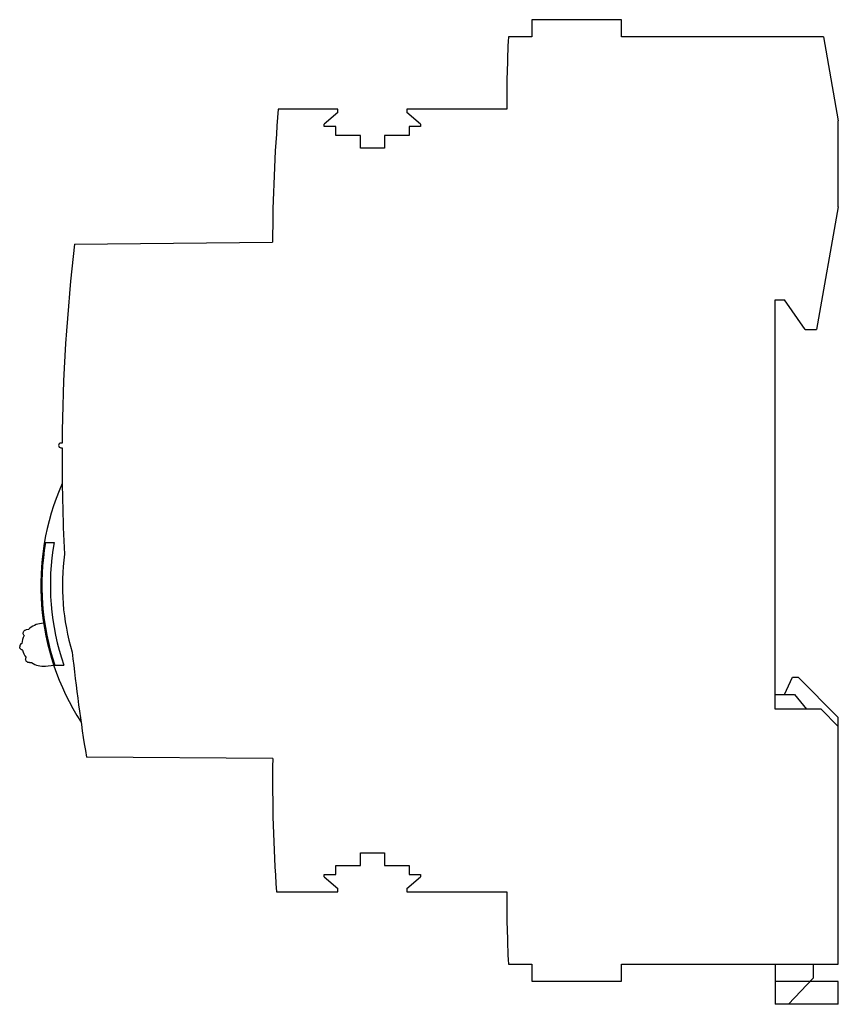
# Model space of a CAD drawing. Header units: millimetres. Extents: x 10.2 to 81.5, y 20.9 to 106.7.
import ezdxf

# ---------------------------------------------------------------- set-up
doc = ezdxf.new("R2010")
doc.units = ezdxf.units.MM
doc.header["$LTSCALE"] = 8.313205
doc.layers.get('0').update_dxf_attribs({"linetype": 'CONTINUOUS'})

msp = doc.modelspace()

# ---------------------------------------------------------------- linework, layer by layer
at = {"color": 7, "linetype": 'Continuous'}
for p, q in [((54.839, 106.671), (54.839, 105.171)), ((62.633, 106.671), (54.839, 106.671)), ((62.633, 105.171), (62.633, 106.671)), ((54.839, 105.171), (52.783, 105.171)), ((80.249, 105.171), (62.633, 105.171)), ((80.249, 105.171), (81.536, 97.871)), ((37.936, 98.871), (32.735, 98.871)), ((37.936, 98.578), (37.936, 98.871)), ((43.936, 98.871), (43.936, 98.578)), ((52.636, 98.871), (43.936, 98.871)), ((37.936, 98.578), (36.736, 97.571)), ((45.136, 97.571), (43.936, 98.578)), ((81.536, 90.371), (81.536, 97.871)), ((36.736, 97.371), (36.736, 97.571)), ((37.736, 97.371), (36.736, 97.371)), ((37.736, 96.571), (37.736, 97.371)), ((44.136, 97.371), (44.136, 96.571)), ((45.136, 97.371), (44.136, 97.371)), ((45.136, 97.571), (45.136, 97.371)), ((39.886, 96.571), (37.736, 96.571)), ((39.886, 95.471), (39.886, 96.571)), ((41.986, 96.571), (41.986, 95.471)), ((44.136, 96.571), (41.986, 96.571)), ((41.986, 95.471), (39.886, 95.471)), ((81.536, 90.371), (79.649, 79.671)), ((14.982, 87.12), (32.236, 87.271)), ((76.036, 82.271), (76.836, 82.271)), ((76.036, 46.571), (76.036, 82.271)), ((78.657, 79.671), (76.836, 82.271)), ((78.657, 79.671), (79.649, 79.671)), ((13.892, 69.771), (13.792, 69.771)), ((13.792, 69.371), (13.888, 69.371)), ((12.45, 61.121), (13.205, 61.121)), ((12.288, 54.073), (12.084, 54.054)), ((10.956, 53.532), (10.772, 53.498)), ((12.433, 50.337), (13.169, 50.406)), ((13.259, 50.421), (14.044, 50.421)), ((76.836, 47.861), (77.535, 49.361)), ((77.535, 49.361), (78.036, 49.361)), ((78.036, 49.361), (81.536, 45.861)), ((76.036, 47.861), (77.721, 47.861)), ((77.721, 47.861), (78.778, 46.571)), ((80.036, 46.571), (76.036, 46.571)), ((80.036, 46.571), (81.536, 45.071)), ((81.536, 24.371), (81.536, 45.861)), ((32.251, 42.271), (16.014, 42.413)), ((39.886, 34.071), (41.986, 34.071)), ((39.886, 32.971), (39.886, 34.071)), ((41.986, 34.071), (41.986, 32.971)), ((37.736, 32.971), (39.886, 32.971)), ((37.736, 32.171), (37.736, 32.971)), ((41.986, 32.971), (44.136, 32.971)), ((44.136, 32.971), (44.136, 32.171)), ((36.736, 32.171), (37.736, 32.171)), ((36.736, 31.971), (36.736, 32.171)), ((36.736, 31.971), (37.936, 30.964)), ((43.936, 30.964), (45.136, 31.971)), ((44.136, 32.171), (45.136, 32.171)), ((45.136, 32.171), (45.136, 31.971)), ((37.936, 30.671), (37.936, 30.964)), ((43.936, 30.964), (43.936, 30.671)), ((32.578, 30.671), (37.936, 30.671)), ((43.936, 30.671), (52.636, 30.671)), ((52.783, 24.371), (54.839, 24.371)), ((54.839, 24.371), (54.839, 22.871)), ((62.633, 24.371), (81.536, 24.371)), ((62.633, 22.871), (62.633, 24.371)), ((76.036, 24.371), (76.036, 20.861)), ((79.336, 24.371), (79.336, 23.151)), ((54.839, 22.871), (62.633, 22.871)), ((81.536, 22.862), (76.036, 22.861)), ((77.197, 20.861), (79.336, 23.151)), ((81.536, 20.861), (81.536, 22.862)), ((81.536, 20.861), (76.036, 20.861))]:
    msp.add_line(p, q, dxfattribs=at)
for centre, radius, start, end in [((187.736, 98.871), 135.1, 177.32721, 180), ((167.336, 87.271), 135.1, 175.07439, 180), ((173.886, 68.421), 160, 173.28842, 179.51656), ((13.792, 69.571), 0.2, 90, 270), ((173.886, 68.421), 160, 179.6598, 182.98114), ((34.036, 57.371), 22, 156.23849, 212.79698), ((34.036, 57.371), 21.909, 170.14454, 198.49505), ((34.036, 57.371), 21.166, 169.79496, 199.16912), ((34.036, 57.371), 20.119, 172.20478, 196.83069), ((12.259, 52.195), 1.866, 95.3616, 134.28215), ((12.259, 52.195), 1.866, 154.29331, 176.43061), ((10.497, 52.03), 0.299, 109.75232, 185.3616), ((12.259, 52.195), 1.866, 194.2926, 216.4299), ((173.886, 68.421), 160, 186.05434, 189.3551), ((12.259, 52.195), 1.866, 236.44106, 275.3616), ((167.336, 40.271), 135.1, 179.15183, 184.07478), ((187.736, 30.671), 135.1, 180, 182.67279)]:
    msp.add_arc(centre, radius, start, end, dxfattribs=at)
for points, knots in [([(10.577, 53.005), (10.555, 53.03), (10.52, 53.088), (10.499, 53.186), (10.51, 53.285), (10.538, 53.345), (10.557, 53.371)], [0, 0, 0, 0, 0.253964, 0.504881, 0.754079, 1, 1, 1, 1]), ([(10.557, 53.371), (10.573, 53.395), (10.612, 53.437), (10.687, 53.481), (10.743, 53.495), (10.772, 53.498)], [0, 0, 0, 0, 0.333789, 0.665392, 1, 1, 1, 1]), ([(10.45, 51.735), (10.417, 51.74), (10.353, 51.762), (10.274, 51.823), (10.219, 51.906), (10.202, 51.97), (10.199, 52.002)], [0, 0, 0, 0, 0.254075, 0.504825, 0.754113, 1, 1, 1, 1]), ([(10.805, 50.723), (10.782, 50.746), (10.743, 50.8), (10.714, 50.896), (10.717, 50.996), (10.741, 51.058), (10.757, 51.087)], [0, 0, 0, 0, 0.249537, 0.499482, 0.74893, 1, 1, 1, 1]), ([(11.04, 50.639), (11.012, 50.636), (10.954, 50.64), (10.872, 50.669), (10.826, 50.703), (10.805, 50.723)], [0, 0, 0, 0, 0.334675, 0.666238, 1, 1, 1, 1]), ([(11.04, 50.639), (11.061, 50.639), (11.103, 50.633), (11.164, 50.646), (11.206, 50.64), (11.227, 50.64)], [0, 0, 0, 0, 0.334059, 0.665554, 1, 1, 1, 1])]:
    msp.add_open_spline(points, degree=3, knots=knots, dxfattribs=at)

doc.saveas('drawing.dxf')
